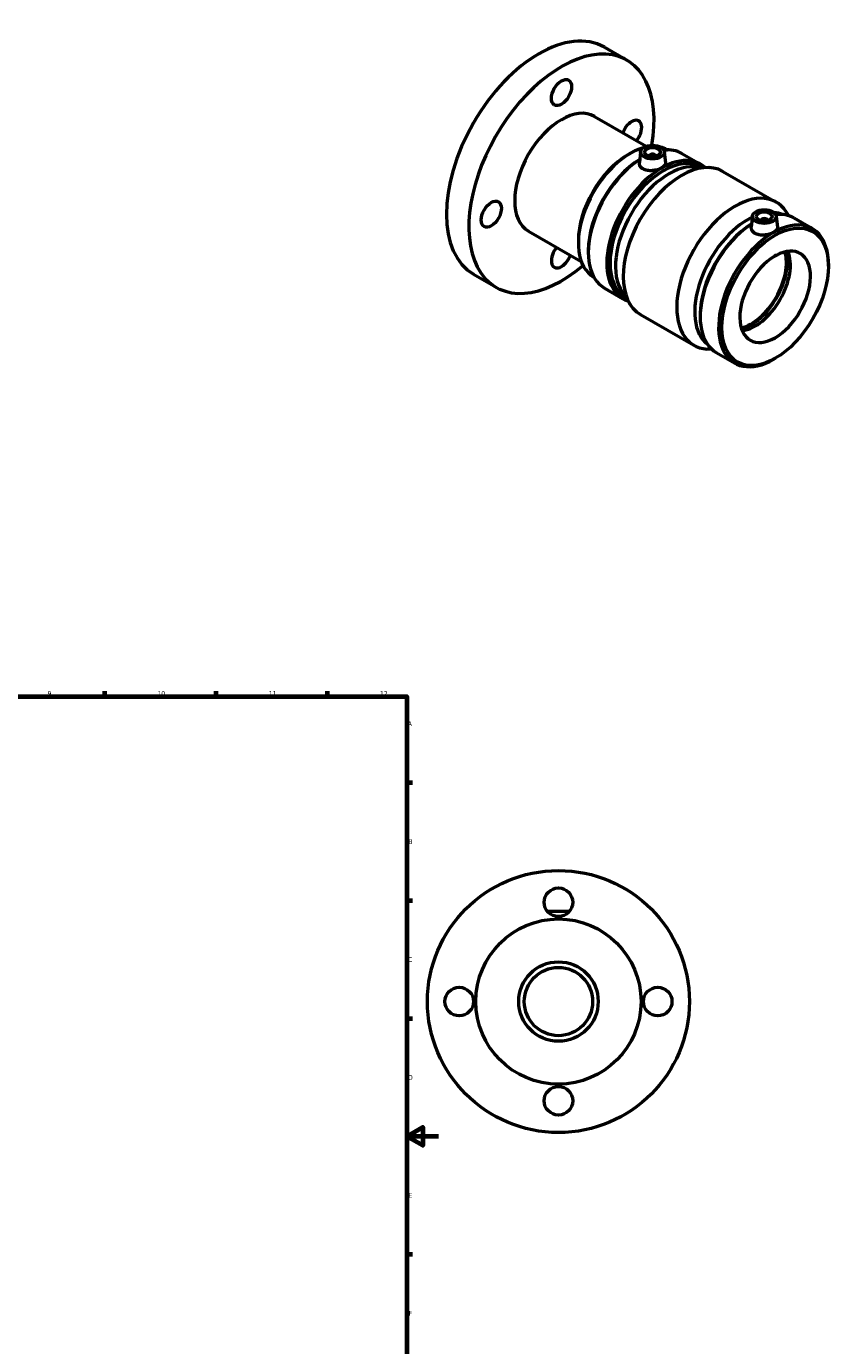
# Model space of a CAD drawing. Header units: millimetres. Extents: x -91 to 1090, y -665 to 996.
# Tile 7 of 7: x 581 to 1090, y 165 to 996. Entities that reach past the tile are written whole.
import ezdxf

# ---------------------------------------------------------------- set-up
doc = ezdxf.new("R2010")
doc.units = ezdxf.units.MM
doc.layers.add('Border (ANSI)', color=7, linetype='Continuous', lineweight=70)
doc.layers.add('Visible (ANSI)', color=7, linetype='Continuous', lineweight=50)
doc.styles.add('Note Text (ANSI)', font='tahoma.ttf')

# ---------------------------------------------------------------- blocks, each defined once
blk = doc.blocks.new('Borders Default Border')
at = {"layer": 'Border (ANSI)'}
for p, q in [((630.75, 574), (630.75, 577.45)), ((700.83, 574), (700.83, 577.45)), ((770.92, 574), (770.92, 577.45)), ((821, 519.75), (824.45, 519.75)), ((821, 445.5), (824.45, 445.5)), ((821, 371.25), (824.45, 371.25)), ((821, 222.75), (824.45, 222.75))]:
    blk.add_line(p, q, dxfattribs=at)
at = {"layer": 'Border (ANSI)', "flags": 128}
for points in [[(20, 20), (20, 574), (821, 574), (821, 20), (20, 20)], [(841, 297), (821, 297), (831, 302.77), (831, 291.23), (821, 297)]]:
    blk.add_lwpolyline(points, dxfattribs=at)
at = {"layer": 'Border (ANSI)', "attachment_point": 7, "style": 'Note Text (ANSI)'}
for s, insert, char_height in [('9', (594.7, 574.34), 3.05), ('10', (663.96, 574.34), 3.048), ('11', (734.04, 574.4), 3.048), ('12', (804.13, 574.4), 3.048), ('A', (821.63, 555.35), 3.05), ('B', (821.99, 481.1), 3.05), ('C', (821.8, 406.8), 3.05), ('D', (821.81, 332.6), 3.05), ('E', (822.05, 258.35), 3.05), ('F', (822.14, 184.1), 3.05)]:
    blk.add_mtext(s, dxfattribs=dict(at, insert=insert, char_height=char_height))

msp = doc.modelspace()

# ---------------------------------------------------------------- linework, layer by layer
at = {"layer": 'Visible (ANSI)'}
for p, q in [((945.3805, 982.8371), (959.5226, 974.6932)), ((939.1382, 939.295), (971.7675, 920.505)), ((960.1159, 915.1462), (961.581, 915.9964)), ((968.1589, 917.074), (967.4232, 910.2121)), ((973.6446, 914.3552), (973.6446, 914.1689)), ((977.6446, 914.3552), (977.6446, 914.1689)), ((983.1304, 917.074), (983.8737, 910.1415)), ((984.8028, 918.339), (985.0449, 918.1995)), ((994.2224, 915.9149), (1005.8523, 909.2177)), ((1001.889, 907.5685), (1011.5475, 907.0824)), ((1019.9861, 904.6789), (1053.6444, 885.2963)), ((1038.6009, 876.5092), (1037.8651, 869.6473)), ((1044.0866, 873.6041), (1044.0866, 873.7904)), ((1048.0866, 873.6041), (1048.0866, 873.7904)), ((1053.5723, 876.5092), (1054.3156, 869.5767)), ((1061.5656, 876.7309), (1059.9589, 879.2041)), ((1064.6643, 875.3501), (1076.2943, 868.6528)), ((897.5668, 867.1051), (930.8159, 847.9582)), ((928.9826, 861.0824), (928.9826, 859.3885)), ((935.2663, 854.8468), (935.2663, 853.6526)), ((863.0402, 839.8508), (877.1823, 831.7069)), ((1086.4649, 845.0037), (1086.4649, 846.198)), ((938.6123, 838.128), (938.8545, 837.9886)), ((945.437, 831.1977), (957.0669, 824.5005)), ((956.504, 828.7562), (961.7723, 820.6464)), ((968.0868, 814.5542), (1001.7451, 795.1717)), ((1005.7083, 814.282), (1005.7083, 813.0877)), ((1013.1293, 792.6199), (1010.1837, 792.7682)), ((1015.8789, 790.6329), (1027.5089, 783.9356)), ((1053.0681, 787.0092), (1052.0352, 786.4098)), ((909.3398, 438.9274), (923.5877, 438.9274))]:
    msp.add_line(p, q, dxfattribs=at)
for centre, radius in [((916.4637, 381.9274), 82.5), ((916.4637, 444.4274), 9), ((916.4637, 381.9274), 52), ((916.4637, 381.9274), 25), ((916.4637, 381.9274), 21.5), ((853.9637, 381.9274), 9), ((978.9637, 381.9274), 9), ((916.4637, 319.4274), 9)]:
    msp.add_circle(centre, radius, dxfattribs=at)
for centre, major_axis, ratio, start_param, end_param in [((904.2103, 911.344), (41.1702, 71.4931), 0.57809312, 0, 3.14159265), ((918.3525, 903.2), (41.1702, 71.4931), 0.57809312, 5.27388761, 10.44295336), ((918.3525, 903.2), (20.7857, 36.0949), 0.57809312, 0, 3.14159265), ((962.5466, 928.6498), (4.4913, 7.7993), 0.57809312, 4.4359213, 8.13044932), ((961.7075, 878.2335), (-23.0952, -40.1055), 0.57809312, 3.67217877, 6.28318531), ((960.2368, 879.0805), (-22.0572, -38.303), 0.57809312, 3.92892453, 5.49585344), ((981.4596, 866.8591), (24.3927, 42.3586), 0.57809312, 6.16348162, 9.54448164), ((982.4965, 866.262), (23.6609, 41.0878), 0.57809312, 0.00030757, 3.14128508), ((975.6446, 914.3552), (-2, 0), 0.5758617, 2.97290348, 6.45187448), ((961.7075, 878.2335), (23.0952, 40.1055), 0.57809312, 0, 0.16218855), ((969.8297, 873.5563), (24.3927, 42.3586), 0.57809312, 0, 0.39822328), ((969.8297, 873.5563), (-24.3927, -42.3586), 0.57809312, 3.9886445, 6.28318531), ((968.7928, 874.1534), (-23.6609, -41.0878), 0.57809312, 3.95946461, 5.49585344), ((985.9224, 864.2891), (23.6609, 41.0878), 0.57809312, 0.28709451, 2.85449814), ((994.0365, 859.6165), (25.9497, 45.0623), 0.57809312, 0, 3.14159263), ((1027.6948, 840.234), (25.9497, 45.0623), 0.57809312, 5.9960908, 9.71187247), ((1035.8088, 835.5614), (-23.6609, -41.0878), 0.57809312, 3.84408939, 6.20991078), ((1046.0866, 873.7904), (-2, 0), 0.5758617, 2.97290348, 6.45187448), ((1035.8088, 835.5614), (23.6609, 41.0878), 0.57809312, 0.07327453, 0.27593632), ((1040.2716, 832.9915), (24.3927, 42.3586), 0.57809312, 0, 0.39822328), ((1040.2716, 832.9915), (-24.3927, -42.3586), 0.57809312, 3.9886445, 6.28318531), ((1039.2347, 833.5886), (-23.6609, -41.0878), 0.57809312, 3.95946461, 5.49585344), ((1051.9016, 826.2942), (24.3927, 42.3586), 0.57809312, 5.49585344, 10.21210983), ((918.3525, 852.1033), (-4.4913, -7.7993), 0.57809312, 4.41612398, 8.15024664), ((1052.9385, 825.6971), (-15.7195, -27.2974), 0.57809312, 3.95376627, 10.17953325), ((1037.7784, 834.4272), (15.7195, 27.2974), 0.57809312, 3.64263825, 5.78213971), ((1037.7784, 834.4272), (16.0935, 27.9468), 0.57809312, 3.65788388, 5.76689408), ((1040.2716, 832.9915), (15.7195, 27.2974), 0.57809312, 3.55457878, 5.87019918)]:
    msp.add_ellipse(centre, major_axis=major_axis, ratio=ratio, start_param=start_param, end_param=end_param, dxfattribs=at)
for centre, major_axis, ratio in [((918.3525, 954.2967), (-4.4913, -7.7993), 0.57809312), ((975.6446, 916.8079), (-7.5, 0), 0.5758617), ((975.6446, 916.8079), (-5, 0), 0.5758617), ((874.1583, 877.7503), (-4.4913, -7.7993), 0.57809312), ((1052.9385, 825.6971), (-23.6609, -41.0878), 0.57809312), ((1046.0866, 876.243), (-7.5, 0), 0.5758617), ((1046.0866, 876.243), (-5, 0), 0.5758617)]:
    msp.add_ellipse(centre, major_axis=major_axis, ratio=ratio, dxfattribs=at)
for points, knots in [([(983.873, 910.1415), (983.8824, 910.0571), (983.8866, 909.9734), (983.8794, 909.3683), (983.6672, 908.811), (982.819, 907.7516), (982.1828, 907.248), (980.7177, 906.4043), (979.7916, 906.0083), (977.7652, 905.4123), (976.6648, 905.2137), (974.5985, 905.062), (973.4938, 905.0995), (971.4592, 905.4686), (970.5293, 905.802), (969.0615, 906.6472), (968.4292, 907.2135), (967.5972, 908.4951), (967.3974, 909.2088), (967.4047, 909.9874), (967.4114, 910.0994), (967.4238, 910.2121)], [0.57341312, 0.57341312, 0.57341312, 0.57341312, 0.62272049, 0.62272049, 0.93352929, 0.93352929, 1.24433809, 1.24433809, 1.55514689, 1.55514689, 1.86595569, 1.86595569, 2.17731594, 2.17731594, 2.48867618, 2.48867618, 2.80003642, 2.80003642, 3.11139667, 3.11139667, 3.16305723, 3.16305723, 3.16305723, 3.16305723]), ([(1040.2373, 865.6598), (1039.5035, 866.0824), (1038.8711, 866.6486), (1038.0392, 867.9302), (1037.8394, 868.644), (1037.8466, 869.4226), (1037.8534, 869.5346), (1037.8658, 869.6472)], [0, 0, 0, 0, 0.311360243, 0.311360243, 0.622720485, 0.622720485, 0.674381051, 0.674381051, 0.674381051, 0.674381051]), ([(1054.315, 869.5766), (1054.3244, 869.4923), (1054.3286, 869.4085), (1054.3214, 868.8034), (1054.1092, 868.2462), (1053.261, 867.1868), (1052.6248, 866.6832), (1051.1597, 865.8394), (1050.2336, 865.4435), (1048.2072, 864.8475), (1047.1068, 864.6488), (1045.0404, 864.4972), (1043.9357, 864.5347), (1041.9012, 864.9038), (1040.9712, 865.2372), (1040.2373, 865.6598)], [3.0620893, 3.0620893, 3.0620893, 3.0620893, 3.11139667, 3.11139667, 3.42220547, 3.42220547, 3.73301427, 3.73301427, 4.04382307, 4.04382307, 4.35463187, 4.35463187, 4.66599212, 4.66599212, 4.97735236, 4.97735236, 4.97735236, 4.97735236]), ([(1053.5778, 851.8074), (1053.3822, 851.6794), (1053.1779, 851.5544), (1052.757, 851.312), (1052.5338, 851.1908), (1052.2991, 851.0711)], [1.398353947, 1.398353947, 1.398353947, 1.398353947, 1.487649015, 1.487649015, 1.576944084, 1.576944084, 1.576944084, 1.576944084])]:
    msp.add_open_spline(points, degree=3, knots=knots, dxfattribs=at)
msp.add_rational_spline([(1052.2991, 851.0711), (1052.9385, 852.2243), (1053.5778, 851.8074)], [1.00710558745, 1.01148078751, 1.00710558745], degree=2, dxfattribs=at)

# ---------------------------------------------------------------- block references
msp.add_blockref('Borders Default Border', (0, 0))

doc.saveas('drawing.dxf')
